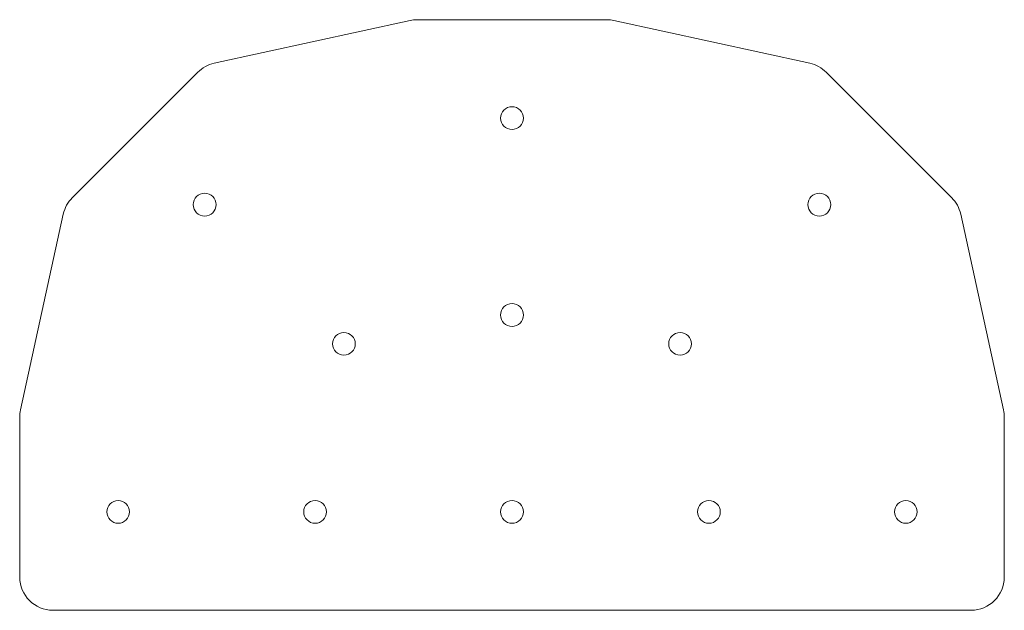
# Model space of a CAD drawing. Header units: inches. Extents: x -2.81 to 2.81, y -0.56 to 2.81.
import ezdxf

# ---------------------------------------------------------------- set-up
doc = ezdxf.new("R2010")
doc.units = ezdxf.units.IN
doc.header["$MEASUREMENT"] = 0

msp = doc.modelspace()

# ---------------------------------------------------------------- linework, layer by layer
at = {"color": 7, "linetype": 'Continuous', "lineweight": 15}
for p, q in [((-0.5419, 2.8125), (0.5419, 2.8125)), ((-1.7012, 2.5632), (-0.5826, 2.8081)), ((0.5826, 2.8081), (1.7012, 2.5632)), ((-2.5118, 1.7952), (-1.7952, 2.5118)), ((1.7952, 2.5118), (2.5118, 1.7952)), ((-2.8081, 0.5826), (-2.5632, 1.7012)), ((2.5632, 1.7012), (2.8081, 0.5826)), ((-2.8125, -0.3719), (-2.8125, 0.5419)), ((2.8125, 0.5419), (2.8125, -0.3719)), ((2.6219, -0.5625), (-2.6219, -0.5625))]:
    msp.add_line(p, q, dxfattribs=at)
for centre in [(0, 2.25), (-1.7557, 1.7557), (1.7557, 1.7557), (0, 1.125), (-0.9602, 0.9602), (0.9602, 0.9602), (-2.25, 0), (-1.125, 0), (0, 0), (1.125, 0), (2.25, 0)]:
    msp.add_circle(centre, 0.065, dxfattribs=at)
for centre, start, end in [((-0.5419, 2.6219), 90, 102.3501), ((0.5419, 2.6219), 77.6499, 90), ((-1.6604, 2.377), 102.3501, 135), ((1.6604, 2.377), 45, 77.6499), ((-2.377, 1.6604), 135, 167.6499), ((2.377, 1.6604), 12.3501, 45), ((-2.6219, 0.5419), 167.6499, 180), ((2.6219, 0.5419), 0, 12.3501), ((-2.6219, -0.3719), 180, 270), ((2.6219, -0.3719), 270, 0)]:
    msp.add_arc(centre, 0.1906, start, end, dxfattribs=at)

doc.saveas('drawing.dxf')
